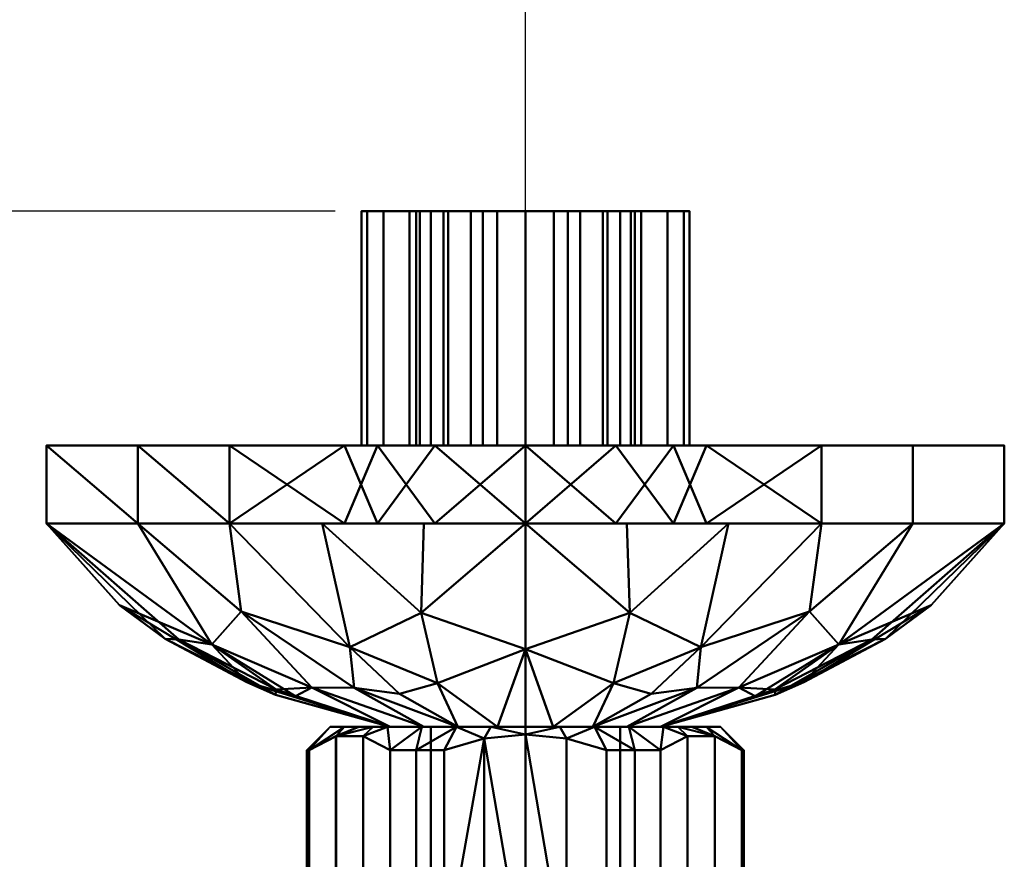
# Model space of a CAD drawing. Header units: millimetres. Extents: x -206 to 136, y -119 to 137.
# Tile 9 of 9: x 43 to 106, y -26 to 27. Entities that reach past the tile are written whole.
import ezdxf

# ---------------------------------------------------------------- set-up
doc = ezdxf.new("R2010")
doc.units = ezdxf.units.MM
doc.layers.add('P-SANR-FIXT', color=6, linetype='Continuous', lineweight=30)

# ---------------------------------------------------------------- blocks, each defined once
blk = doc.blocks.new('FamilyGeomCombination_67726-View 1')
at = {"layer": 'P-SANR-FIXT', "lineweight": 40}
mesh = blk.add_polyface(dxfattribs=at)
corners = [(75, -18, 12.5), (66.161, -18, 8.839), (62.5, -18), (66.161, -18, -8.839), (75, -18, -12.5), (75, -18.5, -13), (72.364, -18.765, -13), (69.804, -19.5, -13), (68, -19.5, -12.124), (66.34, -19.5, -11), (64.608, -18.615, -8.001), (62.863, -18.618, -4.979), (61.144, -19.5, -2), (61, -19.5), (61.144, -19.5, 2), (62.875, -18.615, 4.999), (64.62, -18.618, 8.021), (66.34, -19.5, 11), (68, -19.5, 12.124), (69.804, -19.5, 13), (72.364, -18.765, 13), (75, -18.5, 13), (70.581, -18, 10.669), (64.331, -18, 4.419), (64.331, -18, -4.419), (70.581, -18, -10.669), (72.79, -18, 11.585), (65.246, -18, 6.629), (65.246, -18, -6.629), (72.79, -18, -11.585), (63.415, -18, 2.21), (63.415, -18, -2.21), (68.371, -18, 9.754), (68.371, -18, -9.754)]
mesh.append_faces([[corners[k] for k in face] for face in [(11, 28, 10), (23, 15, 27), (12, 31, 11), (33, 9, 3), (31, 12, 2), (6, 29, 5), (21, 26, 20), (9, 33, 8)]], dxfattribs={"vtx0": -1, "vtx1": -1})
mesh.append_faces([[corners[k] for k in face] for face in [(14, 30, 2), (22, 19, 20), (17, 32, 1), (15, 23, 30), (25, 6, 7), (32, 17, 18), (20, 26, 22), (2, 13, 14), (6, 25, 29), (27, 15, 16), (18, 22, 32), (3, 9, 10), (16, 1, 27), (1, 16, 17)]], dxfattribs={"vtx0": -1, "vtx2": -1})
mesh.append_faces([[corners[k] for k in face] for face in [(14, 15, 30), (18, 19, 22), (31, 24, 11), (24, 28, 11), (28, 3, 10), (33, 25, 8), (7, 8, 25), (12, 13, 2)]], dxfattribs={"vtx1": -1, "vtx2": -1})
mesh.append_faces([[corners[k] for k in face] for face in [(21, 0, 26), (29, 4, 5)]], dxfattribs={"vtx2": -1})
mesh = blk.add_polyface(dxfattribs=at)
corners = [(75, -18, 7), (68.938, -18, 3.5), (68.938, -18, -3.5), (75, -18, -7), (75, -18, -12.5), (66.161, -18, -8.839), (62.5, -18), (66.161, -18, 8.839), (75, -18, 12.5)]
mesh.append_faces([[corners[k] for k in face] for face in [(7, 1, 6)]], dxfattribs={"vtx0": -1, "vtx1": -1})
mesh.append_faces([[corners[k] for k in face] for face in [(2, 5, 6, 1)]], dxfattribs={"vtx0": -1, "vtx2": -1})
mesh.append_faces([[corners[k] for k in face] for face in [(3, 4, 5, 2)]], dxfattribs={"vtx2": -1})
mesh.append_faces([[corners[k] for k in face] for face in [(7, 8, 0, 1)]], dxfattribs={"vtx3": -1})
mesh = blk.add_polyface(dxfattribs=at)
corners = [(75, -18, -7), (68.938, -18, -3.5), (68.938, -18, 3.5), (75, -18, 7), (75, -34.7, 7), (68.938, -34.7, 3.5), (68.938, -34.7, -3.5), (75, -34.7, -7)]
mesh.append_faces([[corners[k] for k in face] for face in [(5, 2, 3, 4)]], dxfattribs={"vtx0": -1})
mesh.append_faces([[corners[k] for k in face] for face in [(2, 5, 6, 1)]], dxfattribs={"vtx0": -1, "vtx2": -1})
mesh.append_faces([[corners[k] for k in face] for face in [(7, 0, 1, 6)]], dxfattribs={"vtx2": -1})
mesh = blk.add_polyface(dxfattribs=at)
corners = [(75, -34.7, 7), (75, -18, 7), (81.062, -18, 3.5), (81.062, -18, -3.5), (75, -18, -7), (75, -34.7, -7), (81.062, -34.7, -3.5), (81.062, -34.7, 3.5)]
mesh.append_faces([[corners[k] for k in face] for face in [(6, 3, 4, 5)]], dxfattribs={"vtx0": -1})
mesh.append_faces([[corners[k] for k in face] for face in [(3, 6, 7, 2)]], dxfattribs={"vtx0": -1, "vtx2": -1})
mesh.append_faces([[corners[k] for k in face] for face in [(0, 1, 2, 7)]], dxfattribs={"vtx2": -1})
mesh = blk.add_polyface(dxfattribs=at)
corners = [(75, -18, -7), (81.062, -18, -3.5), (81.062, -18, 3.5), (75, -18, 7), (75, -18, 12.5), (83.839, -18, 8.839), (87.5, -18), (83.839, -18, -8.839), (75, -18, -12.5)]
mesh.append_faces([[corners[k] for k in face] for face in [(7, 0, 1, 6)]], dxfattribs={"vtx0": -1, "vtx2": -1})
mesh.append_faces([[corners[k] for k in face] for face in [(4, 5, 3)]], dxfattribs={"vtx1": -1})
mesh.append_faces([[corners[k] for k in face] for face in [(1, 2, 6)]], dxfattribs={"vtx1": -1, "vtx2": -1})
mesh.append_faces([[corners[k] for k in face] for face in [(5, 6, 2, 3)]], dxfattribs={"vtx1": -1, "vtx3": -1})
mesh.append_faces([[corners[k] for k in face] for face in [(7, 8, 0)]], dxfattribs={"vtx2": -1})
mesh = blk.add_polyface(dxfattribs=at)
corners = [(75, -18, -12.5), (83.839, -18, -8.839), (87.5, -18), (83.839, -18, 8.839), (75, -18, 12.5), (75, -18.5, 13), (77.636, -18.765, 13), (80.196, -19.5, 13), (82, -19.5, 12.124), (83.66, -19.5, 11), (85.392, -18.615, 8.001), (87.137, -18.618, 4.979), (88.856, -19.5, 2), (89, -19.5), (88.856, -19.5, -2), (87.125, -18.615, -4.999), (85.38, -18.618, -8.021), (83.66, -19.5, -11), (82, -19.5, -12.124), (80.196, -19.5, -13), (77.636, -18.765, -13), (75, -18.5, -13), (79.419, -18, -10.669), (85.669, -18, -4.419), (85.669, -18, 4.419), (79.419, -18, 10.669), (77.21, -18, -11.585), (84.754, -18, -6.629), (84.754, -18, 6.629), (77.21, -18, 11.585), (86.585, -18, -2.21), (86.585, -18, 2.21), (81.629, -18, -9.754), (81.629, -18, 9.754)]
mesh.append_faces([[corners[k] for k in face] for face in [(11, 28, 10), (23, 15, 27), (12, 31, 11), (33, 9, 3), (31, 12, 2), (6, 29, 5), (21, 26, 20), (9, 33, 8)]], dxfattribs={"vtx0": -1, "vtx1": -1})
mesh.append_faces([[corners[k] for k in face] for face in [(14, 30, 2), (22, 19, 20), (17, 32, 1), (15, 23, 30), (25, 6, 7), (32, 17, 18), (20, 26, 22), (2, 13, 14), (6, 25, 29), (27, 15, 16), (18, 22, 32), (3, 9, 10), (16, 1, 27), (1, 16, 17)]], dxfattribs={"vtx0": -1, "vtx2": -1})
mesh.append_faces([[corners[k] for k in face] for face in [(14, 15, 30), (18, 19, 22), (31, 24, 11), (24, 28, 11), (28, 3, 10), (33, 25, 8), (7, 8, 25), (12, 13, 2)]], dxfattribs={"vtx1": -1, "vtx2": -1})
mesh.append_faces([[corners[k] for k in face] for face in [(21, 0, 26), (29, 4, 5)]], dxfattribs={"vtx2": -1})
mesh = blk.add_polyface(dxfattribs=at)
corners = [(66.34, -19.5, 11), (64.62, -18.618, 8.021), (62.875, -18.615, 4.999), (61.144, -19.5, 2), (61.144, -33.2, 2), (62.875, -34.085, 4.999), (64.62, -34.082, 8.021), (66.34, -33.2, 11)]
mesh.append_faces([[corners[k] for k in face] for face in [(1, 6, 7, 0)]], dxfattribs={"vtx0": -1})
mesh.append_faces([[corners[k] for k in face] for face in [(5, 6, 1, 2)]], dxfattribs={"vtx1": -1, "vtx3": -1})
mesh.append_faces([[corners[k] for k in face] for face in [(3, 4, 5, 2)]], dxfattribs={"vtx2": -1})
mesh = blk.add_polyface(dxfattribs=at)
corners = [(61.144, -19.5, -2), (62.863, -18.618, -4.979), (64.608, -18.615, -8.001), (66.34, -19.5, -11), (66.34, -33.2, -11), (64.608, -34.085, -8.001), (62.863, -34.082, -4.979), (61.144, -33.2, -2)]
mesh.append_faces([[corners[k] for k in face] for face in [(2, 5, 6, 1)]], dxfattribs={"vtx0": -1, "vtx2": -1})
mesh.append_faces([[corners[k] for k in face] for face in [(4, 5, 2, 3)]], dxfattribs={"vtx1": -1})
mesh.append_faces([[corners[k] for k in face] for face in [(6, 7, 0, 1)]], dxfattribs={"vtx3": -1})
mesh = blk.add_polyface(dxfattribs=at)
corners = [(75, -18.5, 13), (72.364, -18.765, 13), (69.804, -19.5, 13), (69.804, -33.2, 13), (72.364, -33.935, 13), (75, -34.2, 13), (77.636, -33.935, 13), (80.196, -33.2, 13), (80.196, -19.5, 13), (77.636, -18.765, 13)]
mesh.append_faces([[corners[k] for k in face] for face in [(2, 3, 1)]], dxfattribs={"vtx1": -1})
mesh.append_faces([[corners[k] for k in face] for face in [(4, 5, 1, 3), (9, 0, 6)]], dxfattribs={"vtx1": -1, "vtx2": -1})
mesh.append_faces([[corners[k] for k in face] for face in [(5, 6, 0, 1)]], dxfattribs={"vtx1": -1, "vtx3": -1})
mesh.append_faces([[corners[k] for k in face] for face in [(6, 7, 8, 9)]], dxfattribs={"vtx3": -1})
mesh = blk.add_polyface(dxfattribs=at)
corners = [(69.804, -19.5, -13), (72.364, -18.765, -13), (75, -18.5, -13), (77.636, -18.765, -13), (80.196, -19.5, -13), (80.196, -33.2, -13), (77.636, -33.935, -13), (75, -34.2, -13), (72.357, -33.934, -13), (69.804, -33.2, -13)]
mesh.append_faces([[corners[k] for k in face] for face in [(6, 7, 2, 3), (7, 8, 1, 2)]], dxfattribs={"vtx1": -1, "vtx3": -1})
mesh.append_faces([[corners[k] for k in face] for face in [(4, 5, 6, 3)]], dxfattribs={"vtx2": -1})
mesh.append_faces([[corners[k] for k in face] for face in [(8, 9, 0, 1)]], dxfattribs={"vtx3": -1})
mesh = blk.add_polyface(dxfattribs=at)
corners = [(88.856, -19.5, 2), (87.137, -18.618, 4.979), (85.392, -18.615, 8.001), (83.66, -19.5, 11), (83.66, -33.2, 11), (85.392, -34.085, 8.001), (87.137, -34.082, 4.979), (88.856, -33.2, 2)]
mesh.append_faces([[corners[k] for k in face] for face in [(2, 5, 6, 1)]], dxfattribs={"vtx0": -1, "vtx2": -1})
mesh.append_faces([[corners[k] for k in face] for face in [(4, 5, 2, 3)]], dxfattribs={"vtx1": -1})
mesh.append_faces([[corners[k] for k in face] for face in [(6, 7, 0, 1)]], dxfattribs={"vtx3": -1})
mesh = blk.add_polyface(dxfattribs=at)
corners = [(83.66, -19.5, -11), (85.38, -18.618, -8.021), (87.125, -18.615, -4.999), (88.856, -19.5, -2), (88.856, -33.2, -2), (87.125, -34.085, -4.999), (85.38, -34.082, -8.021), (83.66, -33.2, -11)]
mesh.append_faces([[corners[k] for k in face] for face in [(2, 5, 6, 1)]], dxfattribs={"vtx0": -1, "vtx2": -1})
mesh.append_faces([[corners[k] for k in face] for face in [(4, 5, 2, 3)]], dxfattribs={"vtx1": -1})
mesh.append_faces([[corners[k] for k in face] for face in [(6, 7, 0, 1)]], dxfattribs={"vtx3": -1})
mesh = blk.add_polyface(dxfattribs=at)
corners = [(69.804, -19.5, 13), (68, -19.5, 12.124), (66.34, -19.5, 11), (66.34, -33.2, 11), (68, -33.2, 12.124), (69.804, -33.2, 13), (66.34, -19.5, -11), (68, -19.5, -12.124), (69.804, -19.5, -13), (69.804, -33.2, -13), (68, -33.2, -12.124), (66.34, -33.2, -11), (61.144, -19.5, 2), (61, -19.5), (61.144, -19.5, -2), (61.144, -33.2, -2), (61, -33.2), (61.144, -33.2, 2)]
mesh.append_faces([[corners[k] for k in face] for face in [(11, 6, 7, 10), (8, 9, 10, 7)]], dxfattribs={"vtx2": -1})
mesh.append_faces([[corners[k] for k in face] for face in [(4, 5, 0, 1), (1, 2, 3, 4), (16, 17, 12, 13), (13, 14, 15, 16)]], dxfattribs={"vtx3": -1})
mesh = blk.add_polyface(dxfattribs=at)
corners = [(83.66, -19.5, 11), (82, -19.5, 12.124), (80.196, -19.5, 13), (80.196, -33.2, 13), (82, -33.2, 12.124), (83.66, -33.2, 11), (88.856, -19.5, -2), (89, -19.5), (88.856, -19.5, 2), (88.856, -33.2, 2), (89, -33.2), (88.856, -33.2, -2), (80.196, -19.5, -13), (82, -19.5, -12.124), (83.66, -19.5, -11), (83.66, -33.2, -11), (82, -33.2, -12.124), (80.196, -33.2, -13)]
mesh.append_faces([[corners[k] for k in face] for face in [(4, 5, 0, 1), (1, 2, 3, 4), (10, 11, 6, 7), (7, 8, 9, 10), (16, 17, 12, 13), (13, 14, 15, 16)]], dxfattribs={"vtx3": -1})
mesh = blk.add_polyface(dxfattribs=at)
corners = [(75, -34.7, -12.5), (66.161, -34.7, -8.839), (62.5, -34.7), (66.161, -34.7, 8.839), (75, -34.7, 12.5), (75, -34.2, 13), (72.364, -33.935, 13), (69.804, -33.2, 13), (68, -33.2, 12.124), (66.34, -33.2, 11), (64.62, -34.082, 8.021), (62.875, -34.085, 4.999), (61.144, -33.2, 2), (61, -33.2), (61.144, -33.2, -2), (62.863, -34.082, -4.979), (64.608, -34.085, -8.001), (66.34, -33.2, -11), (68, -33.2, -12.124), (69.804, -33.2, -13), (72.357, -33.934, -13), (75, -34.2, -13), (70.581, -34.7, -10.669), (64.331, -34.7, -4.419), (64.331, -34.7, 4.419), (70.581, -34.7, 10.669), (72.79, -34.7, -11.585), (65.246, -34.7, -6.629), (65.246, -34.7, 6.629), (72.79, -34.7, 11.585), (63.415, -34.7, 2.21), (63.415, -34.7, -2.21), (68.371, -34.7, 9.754), (68.371, -34.7, -9.754)]
mesh.append_faces([[corners[k] for k in face] for face in [(9, 32, 8), (10, 3, 9), (21, 26, 20), (6, 29, 5), (11, 28, 10), (13, 2, 12), (28, 11, 24), (15, 31, 14), (18, 33, 17), (2, 14, 31), (12, 30, 11), (32, 9, 3), (30, 12, 2)]], dxfattribs={"vtx0": -1, "vtx1": -1})
mesh.append_faces([[corners[k] for k in face] for face in [(16, 1, 27), (27, 15, 16), (18, 22, 33), (6, 25, 29), (15, 23, 31), (1, 16, 17), (25, 6, 7), (20, 26, 22), (2, 13, 14), (17, 33, 1)]], dxfattribs={"vtx0": -1, "vtx2": -1})
mesh.append_faces([[corners[k] for k in face] for face in [(7, 8, 25), (28, 3, 10), (19, 20, 22), (27, 23, 15), (18, 19, 22), (30, 24, 11), (32, 25, 8)]], dxfattribs={"vtx1": -1, "vtx2": -1})
mesh.append_faces([[corners[k] for k in face] for face in [(29, 4, 5), (21, 0, 26)]], dxfattribs={"vtx2": -1})
mesh = blk.add_polyface(dxfattribs=at)
corners = [(75, -34.7, 12.5), (83.839, -34.7, 8.839), (87.5, -34.7), (83.839, -34.7, -8.839), (75, -34.7, -12.5), (75, -34.2, -13), (77.636, -33.935, -13), (80.196, -33.2, -13), (82, -33.2, -12.124), (83.66, -33.2, -11), (85.38, -34.082, -8.021), (87.125, -34.085, -4.999), (88.856, -33.2, -2), (89, -33.2), (88.856, -33.2, 2), (87.137, -34.082, 4.979), (85.392, -34.085, 8.001), (83.66, -33.2, 11), (82, -33.2, 12.124), (80.196, -33.2, 13), (77.636, -33.935, 13), (75, -34.2, 13), (79.419, -34.7, 10.669), (85.669, -34.7, 4.419), (85.669, -34.7, -4.419), (79.419, -34.7, -10.669), (77.21, -34.7, 11.585), (84.754, -34.7, 6.629), (84.754, -34.7, -6.629), (77.21, -34.7, -11.585), (86.585, -34.7, -2.21), (86.585, -34.7, 2.21), (81.629, -34.7, -9.754), (81.629, -34.7, 9.754)]
mesh.append_faces([[corners[k] for k in face] for face in [(9, 32, 8), (10, 3, 9), (21, 26, 20), (6, 29, 5), (11, 28, 10), (13, 2, 12), (28, 11, 24), (15, 31, 14), (18, 33, 17), (2, 14, 31), (12, 30, 11), (32, 9, 3), (30, 12, 2)]], dxfattribs={"vtx0": -1, "vtx1": -1})
mesh.append_faces([[corners[k] for k in face] for face in [(16, 1, 27), (27, 15, 16), (18, 22, 33), (6, 25, 29), (15, 23, 31), (1, 16, 17), (25, 6, 7), (20, 26, 22), (2, 13, 14), (17, 33, 1)]], dxfattribs={"vtx0": -1, "vtx2": -1})
mesh.append_faces([[corners[k] for k in face] for face in [(7, 8, 25), (28, 3, 10), (19, 20, 22), (27, 23, 15), (18, 19, 22), (30, 24, 11), (32, 25, 8)]], dxfattribs={"vtx1": -1, "vtx2": -1})
mesh.append_faces([[corners[k] for k in face] for face in [(29, 4, 5), (21, 0, 26)]], dxfattribs={"vtx2": -1})
mesh = blk.add_polyface(dxfattribs=at)
corners = [(75, -34.7, -7), (68.938, -34.7, -3.5), (68.938, -34.7, 3.5), (75, -34.7, 7), (75, -34.7, 12.5), (66.161, -34.7, 8.839), (62.5, -34.7), (66.161, -34.7, -8.839), (75, -34.7, -12.5)]
mesh.append_faces([[corners[k] for k in face] for face in [(1, 6, 7, 0), (2, 5, 6, 1)]], dxfattribs={"vtx0": -1, "vtx2": -1})
mesh.append_faces([[corners[k] for k in face] for face in [(8, 0, 7)]], dxfattribs={"vtx1": -1})
mesh.append_faces([[corners[k] for k in face] for face in [(3, 4, 5, 2)]], dxfattribs={"vtx2": -1})
mesh = blk.add_polyface(dxfattribs=at)
corners = [(75, -34.7, 7), (81.062, -34.7, 3.5), (81.062, -34.7, -3.5), (75, -34.7, -7), (75, -34.7, -12.5), (83.839, -34.7, -8.839), (87.5, -34.7), (83.839, -34.7, 8.839), (75, -34.7, 12.5)]
mesh.append_faces([[corners[k] for k in face] for face in [(0, 7, 8)]], dxfattribs={"vtx0": -1})
mesh.append_faces([[corners[k] for k in face] for face in [(1, 6, 7, 0), (6, 1, 2)]], dxfattribs={"vtx0": -1, "vtx2": -1})
mesh.append_faces([[corners[k] for k in face] for face in [(2, 3, 5, 6)]], dxfattribs={"vtx1": -1, "vtx3": -1})
mesh.append_faces([[corners[k] for k in face] for face in [(3, 4, 5)]], dxfattribs={"vtx2": -1})
blk = doc.blocks.new('FamilyGeomCombination_68013-View 1')
at = {"layer": 'P-SANR-FIXT', "lineweight": 40}
mesh = blk.add_polyface(dxfattribs=at)
corners = [(75, 0), (75, 0, -32.25), (56.044, 0, -26.091), (44.328, 0, -9.966), (44.328, 0, 9.966), (56.044, 0, 26.091), (75, 0, 32.25)]
mesh.append_faces([[corners[k] for k in face] for face in [(0, 4, 5, 6)]], dxfattribs={"vtx0": -1})
mesh.append_faces([[corners[k] for k in face] for face in [(0, 3, 4)]], dxfattribs={"vtx0": -1, "vtx2": -1})
mesh.append_faces([[corners[k] for k in face] for face in [(0, 1, 2, 3)]], dxfattribs={"vtx3": -1})
mesh = blk.add_polyface(dxfattribs=at)
corners = [(75, 0, 32.25), (56.044, 0, 26.091), (44.328, 0, 9.966), (44.328, 0, -9.966), (56.044, 0, -26.091), (75, 0, -32.25), (75, -5, -32.25), (56.044, -5, -26.091), (44.328, -5, -9.966), (44.328, -5, 9.966), (56.044, -5, 26.091), (75, -5, 32.25), (63.406, -5, -28.483), (65.522, 0, -29.17), (50.186, 0, -18.028), (50.186, -5, -18.028), (44.328, 0), (44.328, -5), (50.186, 0, 18.028), (50.186, -5, 18.028), (63.406, 0, 28.483), (65.522, -5, 29.17), (69.203, -5, -30.366), (69.203, 0, 30.366)]
mesh.append_faces([[corners[k] for k in face] for face in [(22, 5, 6), (23, 11, 0)]], dxfattribs={"vtx0": -1})
mesh.append_faces([[corners[k] for k in face] for face in [(7, 4, 12), (5, 22, 13), (11, 23, 21)]], dxfattribs={"vtx0": -1, "vtx1": -1})
mesh.append_faces([[corners[k] for k in face] for face in [(14, 15, 8, 3), (4, 7, 15, 14), (12, 4, 13), (9, 2, 16), (10, 1, 18), (20, 10, 21)]], dxfattribs={"vtx0": -1, "vtx2": -1})
mesh.append_faces([[corners[k] for k in face] for face in [(22, 12, 13), (9, 19, 2), (20, 1, 10), (8, 17, 3), (23, 20, 21)]], dxfattribs={"vtx1": -1, "vtx2": -1})
mesh.append_faces([[corners[k] for k in face] for face in [(17, 9, 16, 3), (19, 10, 18, 2)]], dxfattribs={"vtx1": -1, "vtx3": -1})
mesh = blk.add_polyface(dxfattribs=at)
corners = [(75, 0), (75, 0, 32.25), (93.956, 0, 26.091), (105.672, 0, 9.966), (105.672, 0, -9.966), (93.956, 0, -26.091), (75, 0, -32.25)]
mesh.append_faces([[corners[k] for k in face] for face in [(0, 4, 5, 6)]], dxfattribs={"vtx0": -1})
mesh.append_faces([[corners[k] for k in face] for face in [(4, 0, 3)]], dxfattribs={"vtx0": -1, "vtx1": -1})
mesh.append_faces([[corners[k] for k in face] for face in [(0, 1, 2, 3)]], dxfattribs={"vtx3": -1})
mesh = blk.add_polyface(dxfattribs=at)
corners = [(75, 0, -32.25), (93.956, 0, -26.091), (105.672, 0, -9.966), (105.672, 0, 9.966), (93.956, 0, 26.091), (75, 0, 32.25), (75, -5, 32.25), (93.956, -5, 26.091), (105.672, -5, 9.966), (105.672, -5, -9.966), (93.956, -5, -26.091), (75, -5, -32.25), (86.594, -5, 28.483), (84.478, 0, 29.17), (99.814, 0, 18.028), (99.814, -5, 18.028), (105.672, 0), (105.672, -5), (99.814, 0, -18.028), (99.814, -5, -18.028), (86.594, 0, -28.483), (84.478, -5, -29.17), (80.797, -5, 30.366), (80.797, 0, -30.366)]
mesh.append_faces([[corners[k] for k in face] for face in [(22, 5, 6), (23, 11, 0)]], dxfattribs={"vtx0": -1})
mesh.append_faces([[corners[k] for k in face] for face in [(7, 4, 12), (5, 22, 13), (11, 23, 21)]], dxfattribs={"vtx0": -1, "vtx1": -1})
mesh.append_faces([[corners[k] for k in face] for face in [(14, 15, 8, 3), (4, 7, 15, 14), (12, 4, 13), (18, 19, 10, 1), (19, 18, 2, 9), (9, 2, 16), (20, 10, 21)]], dxfattribs={"vtx0": -1, "vtx2": -1})
mesh.append_faces([[corners[k] for k in face] for face in [(22, 12, 13), (20, 1, 10), (8, 17, 3), (23, 20, 21)]], dxfattribs={"vtx1": -1, "vtx2": -1})
mesh.append_faces([[corners[k] for k in face] for face in [(17, 9, 16, 3)]], dxfattribs={"vtx1": -1, "vtx3": -1})
mesh = blk.add_polyface(dxfattribs=at)
corners = [(75, -5, 32.25), (56.044, -5, 26.091), (44.328, -5, 9.966), (44.328, -5, -9.966), (56.044, -5, -26.091), (75, -5, -32.25), (75, -13.048, -22.029), (75, -18, -10), (66.34, -18, -5), (66.34, -18, 5), (75, -18, 10), (75, -13.048, 22.029), (70.67, -18, -7.5), (70.67, -18, 7.5), (61.99, -5, -28.023), (63.755, -12.917, -19.202), (50.186, -5, -18.028), (54.922, -12.748, -10.23), (66.34, -18), (51.928, -12.375, -1.841), (61.99, -5, 28.023), (63.755, -12.917, 19.202), (50.186, -5, 18.028), (54.922, -12.748, 10.23), (73.217, -18, -8.97), (73.217, -18, 8.97), (56.795, -10.635, -18.205), (68.505, -18, -6.25), (61.329, -15.495, -10.49), (64.027, -15.519, -13.216), (56.795, -10.635, 18.205), (68.505, -18, 6.25), (61.329, -15.495, 10.49), (64.027, -15.519, 13.216), (66.34, -18, 2.5), (57.158, -15.151, 2.349), (44.328, -5), (44.328, -5, -4.983), (49.01, -10.211, 4.206), (66.34, -18, -2.5), (59.002, -15.961, -2.106), (59.035, -15.62, -5.68), (52.81, -12.427, -6.279), (60.275, -16.042, 6.099), (68.32, -10.703, -24.767), (69.365, -15.204, -16.968), (68.32, -10.703, 24.767), (69.365, -15.204, 16.968), (66.946, -15.888, -14.185), (66.946, -15.888, 14.185), (68.495, -5, -30.136), (68.495, -5, 30.136)]
mesh.append_faces([[corners[k] for k in face] for face in [(13, 33, 31), (36, 38, 2), (18, 40, 39), (12, 45, 24), (0, 46, 11), (5, 44, 50)]], dxfattribs={"vtx0": -1, "vtx1": -1})
mesh.append_faces([[corners[k] for k in face] for face in [(44, 15, 14), (29, 48, 12), (4, 15, 26), (15, 44, 45), (39, 40, 41), (32, 23, 43), (11, 46, 47), (35, 19, 40), (30, 21, 1), (23, 38, 35), (20, 21, 46), (8, 41, 28), (43, 35, 34), (38, 19, 35), (33, 30, 32), (17, 16, 26), (27, 28, 29), (17, 26, 28), (29, 26, 15), (26, 29, 28), (29, 15, 48), (22, 23, 30), (33, 32, 31), (33, 13, 49), (30, 23, 32), (30, 33, 21), (38, 36, 19), (38, 23, 2), (42, 17, 41), (35, 40, 18), (42, 41, 40), (42, 40, 19), (41, 17, 28), (37, 42, 19), (3, 17, 42), (32, 43, 9), (35, 43, 23), (45, 6, 24), (6, 45, 44), (47, 46, 21), (49, 21, 33), (11, 47, 25), (15, 45, 48), (45, 12, 48), (13, 47, 49), (47, 21, 49)]], dxfattribs={"vtx0": -1, "vtx1": -1, "vtx2": -1})
mesh.append_faces([[corners[k] for k in face] for face in [(29, 12, 27), (28, 27, 8), (21, 20, 1), (26, 16, 4), (46, 0, 51), (19, 36, 37), (47, 13, 25), (32, 9, 31), (35, 18, 34), (44, 14, 50)]], dxfattribs={"vtx0": -1, "vtx2": -1})
mesh.append_faces([[corners[k] for k in face] for face in [(5, 6, 44), (1, 22, 30), (3, 16, 17), (4, 14, 15), (22, 2, 23), (8, 39, 41), (34, 9, 43), (37, 3, 42), (51, 20, 46)]], dxfattribs={"vtx1": -1, "vtx2": -1})
mesh.append_faces([[corners[k] for k in face] for face in [(6, 7, 24), (25, 10, 11)]], dxfattribs={"vtx2": -1})
mesh = blk.add_polyface(dxfattribs=at)
corners = [(75, -5, -32.25), (93.956, -5, -26.091), (105.672, -5, -9.966), (105.672, -5, 9.966), (93.956, -5, 26.091), (75, -5, 32.25), (75, -13.048, 22.029), (75, -18, 10), (83.66, -18, 5), (83.66, -18, -5), (75, -18, -10), (75, -13.048, -22.029), (79.33, -18, 7.5), (79.33, -18, -7.5), (88.01, -5, 28.023), (86.245, -12.917, 19.202), (99.814, -5, 18.028), (95.078, -12.748, 10.23), (83.66, -18), (98.072, -12.375, 1.841), (88.01, -5, -28.023), (86.245, -12.917, -19.202), (99.814, -5, -18.028), (95.078, -12.748, -10.23), (76.783, -18, 8.97), (76.783, -18, -8.97), (93.205, -10.635, 18.205), (81.495, -18, 6.25), (88.671, -15.495, 10.49), (85.973, -15.519, 13.216), (93.205, -10.635, -18.205), (81.495, -18, -6.25), (88.671, -15.495, -10.49), (85.973, -15.519, -13.216), (83.66, -18, -2.5), (92.842, -15.151, -2.349), (105.672, -5), (105.672, -5, 4.983), (100.99, -10.211, -4.206), (83.66, -18, 2.5), (90.998, -15.961, 2.106), (90.965, -15.62, 5.68), (97.19, -12.427, 6.279), (89.725, -16.042, -6.099), (81.68, -10.703, 24.767), (80.635, -15.204, 16.968), (81.68, -10.703, -24.767), (80.635, -15.204, -16.968), (83.054, -15.888, 14.185), (83.054, -15.888, -14.185), (81.505, -5, 30.136), (81.505, -5, -30.136)]
mesh.append_faces([[corners[k] for k in face] for face in [(13, 33, 31), (36, 38, 2), (18, 40, 39), (12, 45, 24), (0, 46, 11), (5, 44, 50)]], dxfattribs={"vtx0": -1, "vtx1": -1})
mesh.append_faces([[corners[k] for k in face] for face in [(4, 15, 26), (29, 48, 12), (15, 44, 45), (23, 38, 35), (39, 40, 41), (32, 23, 43), (11, 46, 47), (44, 15, 14), (35, 19, 40), (30, 21, 1), (20, 21, 46), (8, 41, 28), (43, 35, 34), (38, 19, 35), (33, 30, 32), (17, 16, 26), (27, 28, 29), (17, 26, 28), (29, 26, 15), (26, 29, 28), (29, 15, 48), (22, 23, 30), (33, 32, 31), (33, 13, 49), (30, 23, 32), (30, 33, 21), (38, 36, 19), (38, 23, 2), (42, 17, 41), (35, 40, 18), (42, 41, 40), (42, 40, 19), (41, 17, 28), (37, 42, 19), (3, 17, 42), (32, 43, 9), (35, 43, 23), (45, 6, 24), (6, 45, 44), (47, 46, 21), (49, 21, 33), (11, 47, 25), (15, 45, 48), (45, 12, 48), (13, 47, 49), (47, 21, 49)]], dxfattribs={"vtx0": -1, "vtx1": -1, "vtx2": -1})
mesh.append_faces([[corners[k] for k in face] for face in [(29, 12, 27), (28, 27, 8), (21, 20, 1), (26, 16, 4), (46, 0, 51), (19, 36, 37), (47, 13, 25), (32, 9, 31), (35, 18, 34), (44, 14, 50)]], dxfattribs={"vtx0": -1, "vtx2": -1})
mesh.append_faces([[corners[k] for k in face] for face in [(5, 6, 44), (1, 22, 30), (3, 16, 17), (4, 14, 15), (22, 2, 23), (8, 39, 41), (34, 9, 43), (37, 3, 42), (51, 20, 46)]], dxfattribs={"vtx1": -1, "vtx2": -1})
mesh.append_faces([[corners[k] for k in face] for face in [(6, 7, 24), (25, 10, 11)]], dxfattribs={"vtx2": -1})
mesh = blk.add_polyface(dxfattribs=at)
corners = [(75, -18, 10), (66.34, -18, 5), (66.34, -18, -5), (75, -18, -10), (75, -18)]
mesh.append_faces([[corners[k] for k in face] for face in [(2, 3, 4)]], dxfattribs={"vtx2": -1})
mesh.append_faces([[corners[k] for k in face] for face in [(4, 0, 1, 2)]], dxfattribs={"vtx3": -1})
mesh = blk.add_polyface(dxfattribs=at)
corners = [(75, -18, -10), (83.66, -18, -5), (83.66, -18, 5), (75, -18, 10), (75, -18)]
mesh.append_faces([[corners[k] for k in face] for face in [(0, 1, 4)]], dxfattribs={"vtx1": -1})
mesh.append_faces([[corners[k] for k in face] for face in [(2, 3, 4, 1)]], dxfattribs={"vtx2": -1})

msp = doc.modelspace()

# ---------------------------------------------------------------- linework, layer by layer
at = {"color": 5, "lineweight": 30}
msp.add_line((75, 15, -10.5), (75, 118.632, -10.5), dxfattribs=at)
at = {"color": 1, "lineweight": 30}
for p, q in [((62.808, 15), (1.848, 15)), ((62.808, 15, -21), (1.848, 15, -21))]:
    msp.add_line(p, q, dxfattribs=at)
at = {"color": 94, "lineweight": 30, "extrusion": (0, 1, 0)}
msp.add_circle((-75, -10.5, 15), 10.5, dxfattribs=at)

# ---------------------------------------------------------------- block references
at = {"layer": 'P-SANR-FIXT', "lineweight": 40}
for name in ['FamilyGeomCombination_68013-View 1', 'FamilyGeomCombination_67726-View 1']:
    msp.add_blockref(name, (0, 0), dxfattribs=at)

# ---------------------------------------------------------------- meshes
mesh = msp.add_polyface(dxfattribs=at)
corners = [(64.5, 15, -10.5), (64.858, 15, -7.782), (65.907, 15, -5.25), (67.575, 15, -3.075), (69.75, 15, -1.407), (72.282, 15, -0.358), (75, 15), (77.718, 15, -0.358), (80.25, 15, -1.407), (82.425, 15, -3.075), (84.093, 15, -5.25), (85.142, 15, -7.782), (85.5, 15, -10.5), (85.142, 15, -13.218), (84.093, 15, -15.75), (82.425, 15, -17.925), (80.25, 15, -19.593), (77.718, 15, -20.642), (75, 15, -21), (72.282, 15, -20.642), (69.75, 15, -19.593), (67.575, 15, -17.925), (65.907, 15, -15.75), (64.858, 15, -13.218), (68, 15, -10.5), (68.239, 15, -12.312), (68.938, 15, -14), (70.05, 15, -15.45), (71.5, 15, -16.562), (73.188, 15, -17.261), (75, 15, -17.5), (76.812, 15, -17.261), (78.5, 15, -16.562), (79.95, 15, -15.45), (81.062, 15, -14), (81.761, 15, -12.312), (82, 15, -10.5), (81.761, 15, -8.688), (81.062, 15, -7), (79.95, 15, -5.55), (78.5, 15, -4.438), (76.812, 15, -3.739), (75, 15, -3.5), (73.188, 15, -3.739), (71.5, 15, -4.438), (70.05, 15, -5.55), (68.938, 15, -7), (68.239, 15, -8.688)]
mesh.append_faces([[corners[k] for k in face] for face in [(7, 42, 6), (46, 3, 45), (32, 16, 31)]], dxfattribs={"vtx0": -1, "vtx1": -1})
mesh.append_faces([[corners[k] for k in face] for face in [(40, 8, 9, 39), (8, 40, 41), (37, 10, 11, 36), (36, 11, 12), (10, 38, 39, 9), (43, 5, 6, 42), (5, 43, 44, 4), (45, 3, 4, 44), (17, 30, 31, 16), (30, 17, 18), (21, 26, 27, 20), (20, 27, 28)]], dxfattribs={"vtx0": -1, "vtx2": -1})
mesh.append_faces([[corners[k] for k in face] for face in [(26, 21, 22, 23)]], dxfattribs={"vtx0": -1, "vtx3": -1})
mesh.append_faces([[corners[k] for k in face] for face in [(37, 38, 10)]], dxfattribs={"vtx1": -1, "vtx2": -1})
mesh.append_faces([[corners[k] for k in face] for face in [(41, 42, 7, 8), (46, 47, 2, 3), (1, 2, 47, 24), (0, 1, 24, 25), (12, 13, 35, 36), (13, 14, 34, 35), (33, 34, 14, 15), (15, 16, 32, 33), (25, 26, 23, 0), (18, 19, 29, 30), (28, 29, 19, 20)]], dxfattribs={"vtx1": -1, "vtx3": -1})
mesh = msp.add_polyface(dxfattribs=at)
corners = [(85.5, 0, -10.5), (85.142, 0, -13.218), (84.093, 0, -15.75), (82.425, 0, -17.925), (80.25, 0, -19.593), (77.718, 0, -20.642), (75, 0, -21), (72.282, 0, -20.642), (69.75, 0, -19.593), (67.575, 0, -17.925), (65.907, 0, -15.75), (64.858, 0, -13.218), (64.5, 0, -10.5), (64.5, 15, -10.5), (64.858, 15, -13.218), (65.907, 15, -15.75), (67.575, 15, -17.925), (69.75, 15, -19.593), (72.282, 15, -20.642), (75, 15, -21), (77.718, 15, -20.642), (80.25, 15, -19.593), (82.425, 15, -17.925), (84.093, 15, -15.75), (85.142, 15, -13.218), (85.5, 15, -10.5)]
mesh.append_faces([[corners[k] for k in face] for face in [(13, 14, 11, 12), (0, 1, 24, 25)]], dxfattribs={"vtx1": -1})
mesh.append_faces([[corners[k] for k in face] for face in [(14, 15, 10, 11), (16, 17, 8, 9), (15, 16, 9, 10), (17, 18, 7, 8), (6, 7, 18, 19), (19, 20, 5, 6), (20, 21, 4, 5), (22, 23, 2, 3), (21, 22, 3, 4), (23, 24, 1, 2)]], dxfattribs={"vtx1": -1, "vtx3": -1})
mesh = msp.add_polyface(dxfattribs=at)
corners = [(64.5, 0, -10.5), (64.858, 0, -7.782), (65.907, 0, -5.25), (67.575, 0, -3.075), (69.75, 0, -1.407), (72.282, 0, -0.358), (75, 0), (77.718, 0, -0.358), (80.25, 0, -1.407), (82.425, 0, -3.075), (84.093, 0, -5.25), (85.142, 0, -7.782), (85.5, 0, -10.5), (85.5, 15, -10.5), (85.142, 15, -7.782), (84.093, 15, -5.25), (82.425, 15, -3.075), (80.25, 15, -1.407), (77.718, 15, -0.358), (75, 15), (72.282, 15, -0.358), (69.75, 15, -1.407), (67.575, 15, -3.075), (65.907, 15, -5.25), (64.858, 15, -7.782), (64.5, 15, -10.5)]
mesh.append_faces([[corners[k] for k in face] for face in [(13, 14, 11, 12), (0, 1, 24, 25)]], dxfattribs={"vtx1": -1})
mesh.append_faces([[corners[k] for k in face] for face in [(14, 15, 10, 11), (16, 17, 8, 9), (15, 16, 9, 10), (17, 18, 7, 8), (6, 7, 18, 19), (19, 20, 5, 6), (20, 21, 4, 5), (22, 23, 2, 3), (21, 22, 3, 4), (23, 24, 1, 2)]], dxfattribs={"vtx1": -1, "vtx3": -1})
mesh = msp.add_polyface(dxfattribs=at)
corners = [(82, 0, -10.5), (81.761, 0, -8.688), (81.062, 0, -7), (79.95, 0, -5.55), (78.5, 0, -4.438), (76.812, 0, -3.739), (75, 0, -3.5), (73.188, 0, -3.739), (71.5, 0, -4.438), (70.05, 0, -5.55), (68.938, 0, -7), (68.239, 0, -8.688), (68, 0, -10.5), (68, 15, -10.5), (68.239, 15, -8.688), (68.938, 15, -7), (70.05, 15, -5.55), (71.5, 15, -4.438), (73.188, 15, -3.739), (75, 15, -3.5), (76.812, 15, -3.739), (78.5, 15, -4.438), (79.95, 15, -5.55), (81.062, 15, -7), (81.761, 15, -8.688), (82, 15, -10.5)]
mesh.append_faces([[corners[k] for k in face] for face in [(14, 11, 12, 13), (1, 24, 25, 0)]], dxfattribs={"vtx0": -1})
mesh.append_faces([[corners[k] for k in face] for face in [(15, 10, 11, 14), (17, 8, 9, 16), (16, 9, 10, 15), (18, 7, 8, 17), (7, 18, 19, 6), (20, 5, 6, 19), (21, 4, 5, 20), (23, 2, 3, 22), (22, 3, 4, 21), (24, 1, 2, 23)]], dxfattribs={"vtx0": -1, "vtx2": -1})
mesh = msp.add_polyface(dxfattribs=at)
corners = [(68, 0, -10.5), (68.239, 0, -12.312), (68.938, 0, -14), (70.05, 0, -15.45), (71.5, 0, -16.562), (73.188, 0, -17.261), (75, 0, -17.5), (76.812, 0, -17.261), (78.5, 0, -16.562), (79.95, 0, -15.45), (81.062, 0, -14), (81.761, 0, -12.312), (82, 0, -10.5), (82, 15, -10.5), (81.761, 15, -12.312), (81.062, 15, -14), (79.95, 15, -15.45), (78.5, 15, -16.562), (76.812, 15, -17.261), (75, 15, -17.5), (73.188, 15, -17.261), (71.5, 15, -16.562), (70.05, 15, -15.45), (68.938, 15, -14), (68.239, 15, -12.312), (68, 15, -10.5)]
mesh.append_faces([[corners[k] for k in face] for face in [(14, 11, 12, 13), (1, 24, 25, 0)]], dxfattribs={"vtx0": -1})
mesh.append_faces([[corners[k] for k in face] for face in [(15, 10, 11, 14), (17, 8, 9, 16), (16, 9, 10, 15), (18, 7, 8, 17), (7, 18, 19, 6), (20, 5, 6, 19), (21, 4, 5, 20), (23, 2, 3, 22), (22, 3, 4, 21), (24, 1, 2, 23)]], dxfattribs={"vtx0": -1, "vtx2": -1})
mesh = msp.add_polyface(dxfattribs=at)
corners = [(64.5, 0, -10.5), (64.858, 0, -13.218), (65.907, 0, -15.75), (67.575, 0, -17.925), (69.75, 0, -19.593), (72.282, 0, -20.642), (75, 0, -21), (77.718, 0, -20.642), (80.25, 0, -19.593), (82.425, 0, -17.925), (84.093, 0, -15.75), (85.142, 0, -13.218), (85.5, 0, -10.5), (85.142, 0, -7.782), (84.093, 0, -5.25), (82.425, 0, -3.075), (80.25, 0, -1.407), (77.718, 0, -0.358), (75, 0), (72.282, 0, -0.358), (69.75, 0, -1.407), (67.575, 0, -3.075), (65.907, 0, -5.25), (64.858, 0, -7.782), (68, 0, -10.5), (68.239, 0, -8.688), (68.938, 0, -7), (70.05, 0, -5.55), (71.5, 0, -4.438), (73.188, 0, -3.739), (75, 0, -3.5), (76.812, 0, -3.739), (78.5, 0, -4.438), (79.95, 0, -5.55), (81.062, 0, -7), (81.761, 0, -8.688), (82, 0, -10.5), (81.761, 0, -12.312), (81.062, 0, -14), (79.95, 0, -15.45), (78.5, 0, -16.562), (76.812, 0, -17.261), (75, 0, -17.5), (73.188, 0, -17.261), (71.5, 0, -16.562), (70.05, 0, -15.45), (68.938, 0, -14), (68.239, 0, -12.312)]
mesh.append_faces([[corners[k] for k in face] for face in [(7, 42, 6), (46, 3, 45), (32, 16, 31)]], dxfattribs={"vtx0": -1, "vtx1": -1})
mesh.append_faces([[corners[k] for k in face] for face in [(40, 8, 9, 39), (8, 40, 41), (37, 10, 11, 36), (36, 11, 12), (10, 38, 39, 9), (43, 5, 6, 42), (5, 43, 44, 4), (45, 3, 4, 44), (17, 30, 31, 16), (30, 17, 18), (21, 26, 27, 20), (20, 27, 28)]], dxfattribs={"vtx0": -1, "vtx2": -1})
mesh.append_faces([[corners[k] for k in face] for face in [(26, 21, 22, 23)]], dxfattribs={"vtx0": -1, "vtx3": -1})
mesh.append_faces([[corners[k] for k in face] for face in [(37, 38, 10)]], dxfattribs={"vtx1": -1, "vtx2": -1})
mesh.append_faces([[corners[k] for k in face] for face in [(41, 42, 7, 8), (46, 47, 2, 3), (1, 2, 47, 24), (0, 1, 24, 25), (12, 13, 35, 36), (13, 14, 34, 35), (33, 34, 14, 15), (15, 16, 32, 33), (25, 26, 23, 0), (18, 19, 29, 30), (28, 29, 19, 20)]], dxfattribs={"vtx1": -1, "vtx3": -1})

doc.saveas('drawing.dxf')
